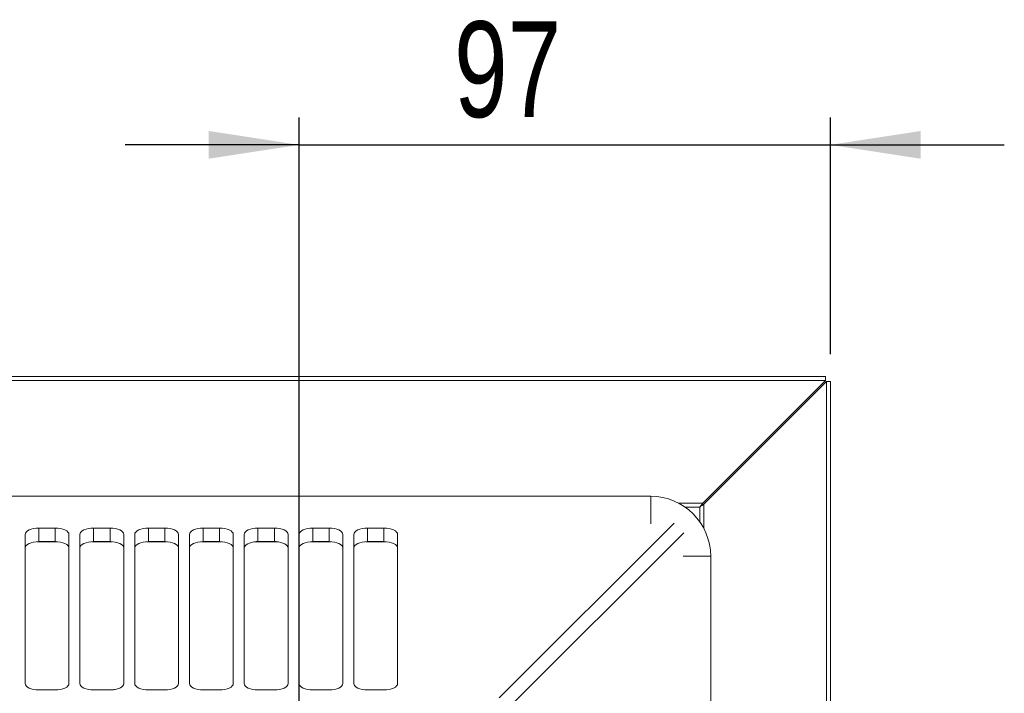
# Model space of a CAD drawing. Header units: millimetres. Extents: x 30 to 1432, y 107 to 988.
# Tile 34 of 34: x 1229 to 1409, y 774 to 897. Entities that reach past the tile are written whole.
import ezdxf

# ---------------------------------------------------------------- set-up
doc = ezdxf.new("R2010")
doc.units = ezdxf.units.MM
doc.header["$LTSCALE"] = 5
doc.layers.add('AA', color=7, linetype='Continuous')
doc.styles.add('SLDTEXTSTYLE1', font='TXT', dxfattribs={"width": 0.75})
doc.dimstyles.new('SLDDIMSTYLE2', dxfattribs={"dimtxt": 17.5, "dimasz": 16.51, "dimexe": 0, "dimexo": 0.0625, "dimgap": 4.375, "dimtad": 1, "dimrnd": 1e-09, "dimzin": 12, "dimdsep": 46, "dimtxsty": 'SLDTEXTSTYLE1', "dimsah": 1, "dimcen": 0.09, "dimadec": 0, "dimazin": 3, "dimtfac": 1, "dimtmove": 0, "dimatfit": 0, "dimfxl": 1, "dimfrac": 2, "dimtolj": 1, "dimtzin": 12, "dimarcsym": 0})

# ---------------------------------------------------------------- blocks, each defined once
blk = doc.blocks.new('*D8')
at = {"layer": 'AA', "color": 7}
for p, q in [((1280, 706.39), (1280, 879.54)), ((1377, 836.31), (1377, 879.54)), ((1280, 874.54), (1248.25, 874.54)), ((1280, 874.54), (1377, 874.54)), ((1377, 874.54), (1408.75, 874.54))]:
    blk.add_line(p, q, dxfattribs=at)
for points in [[(1280, 874.54), (1263.49, 877.08), (1263.49, 872)], [(1377, 874.54), (1393.51, 872), (1393.51, 877.08)]]:
    blk.add_solid(points, dxfattribs=at)
at = {"layer": 'AA', "color": 7, "insert": (1308.32, 897.1, 18.06), "char_height": 17.5, "attachment_point": 1, "style": 'SLDTEXTSTYLE1'}
blk.add_mtext('97', dxfattribs=at)

msp = doc.modelspace()

# ---------------------------------------------------------------- linework, layer by layer
at = {"color": 7, "linetype": 'Continuous', "lineweight": 15}
for p, q in [((941.887, 832.194), (1376.119, 832.194)), ((941.887, 831.487), (1376.119, 831.487)), ((1376.119, 831.487), (1353.705, 809.072)), ((1353.881, 808.896), (1376.296, 831.31)), ((1376.119, 832.194), (1376.119, 831.487)), ((1376.296, 831.31), (1376.296, 397.078)), ((1377.003, 831.31), (1376.296, 831.31)), ((1377.003, 831.31), (1377.003, 397.078)), ((1344.203, 810.338), (973.803, 810.338)), ((1232.503, 804.53), (1235.503, 804.53)), ((1232.503, 804.53), (1232.503, 802.057)), ((1235.503, 802.057), (1235.503, 804.53)), ((1242.503, 804.53), (1245.503, 804.53)), ((1242.503, 804.53), (1242.503, 802.057)), ((1252.503, 804.53), (1252.503, 802.057)), ((1255.503, 802.057), (1255.503, 804.53)), ((1262.503, 804.53), (1265.503, 804.53)), ((1262.503, 804.53), (1262.503, 802.057)), ((1265.503, 802.057), (1265.503, 804.53)), ((1272.503, 804.53), (1272.503, 802.093)), ((1275.503, 802.093), (1275.503, 804.53)), ((1282.503, 804.53), (1285.503, 804.53)), ((1282.503, 804.53), (1282.503, 802.057)), ((1285.503, 802.057), (1285.503, 804.53)), ((1292.503, 804.53), (1295.503, 804.53)), ((1292.503, 804.53), (1292.503, 802.057)), ((1295.503, 802.057), (1295.503, 804.53)), ((1238.003, 803.356), (1238.003, 776.136)), ((1240.003, 776.136), (1240.003, 803.356)), ((1248.003, 803.356), (1248.003, 776.136)), ((1250.003, 776.136), (1250.003, 803.356)), ((1258.003, 803.356), (1258.003, 776.136)), ((1260.003, 776.136), (1260.003, 803.356)), ((1268.003, 803.356), (1268.003, 776.136)), ((1270.003, 776.136), (1270.003, 803.356)), ((1278.003, 803.356), (1278.003, 776.136)), ((1290.003, 776.136), (1290.003, 803.356)), ((1298.003, 803.356), (1298.003, 776.136)), ((1355.147, 428.994), (1355.147, 799.394))]:
    msp.add_line(p, q, dxfattribs=at)
at = {"color": 8, "linetype": 'Continuous', "lineweight": 15}
for p, q in [((1344.203, 810.338), (1344.203, 805.325)), ((1353.705, 809.072), (1349.312, 809.072)), ((1353.881, 804.503), (1353.881, 808.896)), ((1353.174, 808.365), (1350.471, 808.365)), ((1353.174, 805.662), (1353.174, 808.365)), ((1316.551, 773.508), (1348.473, 805.43)), ((1318.317, 771.742), (1350.239, 803.664)), ((1355.147, 799.394), (1350.134, 799.394))]:
    msp.add_line(p, q, dxfattribs=at)
at = {"color": 144, "linetype": 'Continuous', "lineweight": 0}
for p, q in [((1245.503, 802.057), (1245.503, 804.53)), ((1252.503, 804.53), (1255.503, 804.53)), ((1272.503, 804.53), (1275.503, 804.53)), ((1230.003, 776.136), (1230.003, 803.356)), ((1235.83, 802.047), (1232.176, 802.047)), ((1232.503, 802.057), (1235.503, 802.057)), ((1245.83, 802.047), (1242.176, 802.047)), ((1242.503, 802.057), (1245.503, 802.057)), ((1255.83, 802.047), (1252.176, 802.047)), ((1252.503, 802.057), (1255.503, 802.057)), ((1265.83, 802.047), (1262.176, 802.047)), ((1262.503, 802.057), (1265.503, 802.057)), ((1275.83, 802.047), (1272.176, 802.047)), ((1272.503, 802.093), (1275.503, 802.093)), ((1280.003, 776.136), (1280.003, 803.356)), ((1285.83, 802.047), (1282.176, 802.047)), ((1282.503, 802.057), (1285.503, 802.057)), ((1288.003, 803.356), (1288.003, 776.136)), ((1295.83, 802.047), (1292.176, 802.047)), ((1292.503, 802.057), (1295.503, 802.057)), ((1235.503, 774.962), (1232.503, 774.962)), ((1245.503, 774.962), (1242.503, 774.962)), ((1255.503, 774.962), (1252.503, 774.962)), ((1265.503, 774.962), (1262.503, 774.962)), ((1275.503, 774.962), (1272.503, 774.962)), ((1285.503, 774.962), (1282.503, 774.962)), ((1295.503, 774.962), (1292.503, 774.962))]:
    msp.add_line(p, q, dxfattribs=at)
at = {"color": 7, "linetype": 'Continuous', "lineweight": 15, "flags": 128}
for points in [[(1230.003, 803.356), (1230.051, 803.585), (1230.193, 803.805), (1230.424, 804.008), (1230.735, 804.186), (1231.114, 804.332), (1231.546, 804.44), (1232.015, 804.507), (1232.503, 804.53)], [(1235.503, 804.53), (1235.99, 804.507), (1236.459, 804.44), (1236.892, 804.332), (1237.27, 804.186), (1237.581, 804.008), (1237.812, 803.805), (1237.955, 803.585), (1238.003, 803.356)], [(1245.503, 804.53), (1245.99, 804.507), (1246.459, 804.44), (1246.892, 804.332), (1247.27, 804.186), (1247.581, 804.008), (1247.812, 803.805), (1247.955, 803.585), (1248.003, 803.356)], [(1250.003, 803.356), (1250.051, 803.585), (1250.193, 803.805), (1250.424, 804.008), (1250.735, 804.186), (1251.114, 804.332), (1251.546, 804.44), (1252.015, 804.507), (1252.503, 804.53)], [(1255.503, 804.53), (1255.99, 804.507), (1256.459, 804.44), (1256.892, 804.332), (1257.27, 804.186), (1257.581, 804.008), (1257.812, 803.805), (1257.955, 803.585), (1258.003, 803.356)], [(1260.003, 803.356), (1260.051, 803.585), (1260.193, 803.805), (1260.424, 804.008), (1260.735, 804.186), (1261.114, 804.332), (1261.546, 804.44), (1262.015, 804.507), (1262.503, 804.53)], [(1270.003, 803.356), (1270.051, 803.585), (1270.193, 803.805), (1270.424, 804.008), (1270.735, 804.186), (1271.114, 804.332), (1271.546, 804.44), (1272.015, 804.507), (1272.503, 804.53)], [(1280.003, 803.356), (1280.051, 803.585), (1280.193, 803.805), (1280.424, 804.008), (1280.735, 804.186), (1281.114, 804.332), (1281.546, 804.44), (1282.015, 804.507), (1282.503, 804.53)], [(1285.503, 804.53), (1285.99, 804.507), (1286.459, 804.44), (1286.892, 804.332), (1287.27, 804.186), (1287.581, 804.008), (1287.812, 803.805), (1287.955, 803.585), (1288.003, 803.356)], [(1290.003, 803.356), (1290.051, 803.585), (1290.193, 803.805), (1290.424, 804.008), (1290.735, 804.186), (1291.114, 804.332), (1291.546, 804.44), (1292.015, 804.507), (1292.503, 804.53)], [(1295.503, 804.53), (1295.99, 804.507), (1296.459, 804.44), (1296.892, 804.332), (1297.27, 804.186), (1297.581, 804.008), (1297.812, 803.805), (1297.955, 803.585), (1298.003, 803.356)], [(1238.003, 776.136), (1237.955, 775.907), (1237.812, 775.687), (1237.581, 775.484), (1237.27, 775.306), (1236.892, 775.16), (1236.459, 775.052), (1235.99, 774.985), (1235.503, 774.962)], [(1242.503, 774.962), (1242.015, 774.985), (1241.546, 775.052), (1241.114, 775.16), (1240.735, 775.306), (1240.424, 775.484), (1240.193, 775.687), (1240.051, 775.907), (1240.003, 776.136)], [(1252.503, 774.962), (1252.015, 774.985), (1251.546, 775.052), (1251.114, 775.16), (1250.735, 775.306), (1250.424, 775.484), (1250.193, 775.687), (1250.051, 775.907), (1250.003, 776.136)], [(1258.003, 776.136), (1257.955, 775.907), (1257.812, 775.687), (1257.581, 775.484), (1257.27, 775.306), (1256.892, 775.16), (1256.459, 775.052), (1255.99, 774.985), (1255.503, 774.962)], [(1262.503, 774.962), (1262.015, 774.985), (1261.546, 775.052), (1261.114, 775.16), (1260.735, 775.306), (1260.424, 775.484), (1260.193, 775.687), (1260.051, 775.907), (1260.003, 776.136)], [(1268.003, 776.136), (1267.955, 775.907), (1267.812, 775.687), (1267.581, 775.484), (1267.27, 775.306), (1266.892, 775.16), (1266.459, 775.052), (1265.99, 774.985), (1265.503, 774.962)], [(1272.503, 774.962), (1272.015, 774.985), (1271.546, 775.052), (1271.114, 775.16), (1270.735, 775.306), (1270.424, 775.484), (1270.193, 775.687), (1270.051, 775.907), (1270.003, 776.136)], [(1278.003, 776.136), (1277.955, 775.907), (1277.812, 775.687), (1277.581, 775.484), (1277.27, 775.306), (1276.892, 775.16), (1276.459, 775.052), (1275.99, 774.985), (1275.503, 774.962)], [(1282.503, 774.962), (1282.015, 774.985), (1281.546, 775.052), (1281.114, 775.16), (1280.735, 775.306), (1280.424, 775.484), (1280.193, 775.687), (1280.051, 775.907), (1280.003, 776.136)], [(1288.003, 776.136), (1287.955, 775.907), (1287.812, 775.687), (1287.581, 775.484), (1287.27, 775.306), (1286.892, 775.16), (1286.459, 775.052), (1285.99, 774.985), (1285.503, 774.962)], [(1292.503, 774.962), (1292.015, 774.985), (1291.546, 775.052), (1291.114, 775.16), (1290.735, 775.306), (1290.424, 775.484), (1290.193, 775.687), (1290.051, 775.907), (1290.003, 776.136)], [(1298.003, 776.136), (1297.955, 775.907), (1297.812, 775.687), (1297.581, 775.484), (1297.27, 775.306), (1296.892, 775.16), (1296.459, 775.052), (1295.99, 774.985), (1295.503, 774.962)]]:
    msp.add_lwpolyline(points, dxfattribs=at)
at = {"color": 144, "linetype": 'Continuous', "lineweight": 0, "flags": 128}
for points in [[(1240.003, 803.356), (1240.051, 803.585), (1240.193, 803.805), (1240.424, 804.008), (1240.735, 804.186), (1241.114, 804.332), (1241.546, 804.44), (1242.015, 804.507), (1242.503, 804.53)], [(1265.503, 804.53), (1265.99, 804.507), (1266.459, 804.44), (1266.892, 804.332), (1267.27, 804.186), (1267.581, 804.008), (1267.812, 803.805), (1267.955, 803.585), (1268.003, 803.356)], [(1275.503, 804.53), (1275.99, 804.507), (1276.459, 804.44), (1276.892, 804.332), (1277.27, 804.186), (1277.581, 804.008), (1277.812, 803.805), (1277.955, 803.585), (1278.003, 803.356)], [(1232.503, 802.057), (1232.015, 802.035), (1231.546, 801.968), (1231.114, 801.86), (1230.735, 801.714), (1230.424, 801.536), (1230.193, 801.333), (1230.051, 801.113), (1230.003, 800.884)], [(1238.003, 800.884), (1237.955, 801.113), (1237.812, 801.333), (1237.581, 801.536), (1237.27, 801.714), (1236.892, 801.86), (1236.459, 801.968), (1235.99, 802.035), (1235.503, 802.057)], [(1242.503, 802.057), (1242.015, 802.035), (1241.546, 801.968), (1241.114, 801.86), (1240.735, 801.714), (1240.424, 801.536), (1240.193, 801.333), (1240.051, 801.113), (1240.003, 800.884)], [(1248.003, 800.884), (1247.955, 801.113), (1247.812, 801.333), (1247.581, 801.536), (1247.27, 801.714), (1246.892, 801.86), (1246.459, 801.968), (1245.99, 802.035), (1245.503, 802.057)], [(1252.503, 802.057), (1252.015, 802.035), (1251.546, 801.968), (1251.114, 801.86), (1250.735, 801.714), (1250.424, 801.536), (1250.193, 801.333), (1250.051, 801.113), (1250.003, 800.884)], [(1258.003, 800.884), (1257.955, 801.113), (1257.812, 801.333), (1257.581, 801.536), (1257.27, 801.714), (1256.892, 801.86), (1256.459, 801.968), (1255.99, 802.035), (1255.503, 802.057)], [(1262.503, 802.057), (1262.015, 802.035), (1261.546, 801.968), (1261.114, 801.86), (1260.735, 801.714), (1260.424, 801.536), (1260.193, 801.333), (1260.051, 801.113), (1260.003, 800.884)], [(1268.003, 800.884), (1267.955, 801.113), (1267.812, 801.333), (1267.581, 801.536), (1267.27, 801.714), (1266.892, 801.86), (1266.459, 801.968), (1265.99, 802.035), (1265.503, 802.057)], [(1272.176, 802.047), (1271.737, 802.001), (1271.324, 801.919), (1270.948, 801.803), (1270.623, 801.657), (1270.358, 801.487), (1270.163, 801.297), (1270.043, 801.094), (1270.003, 800.884)], [(1278.003, 800.884), (1277.962, 801.094), (1277.843, 801.297), (1277.647, 801.487), (1277.383, 801.657), (1277.057, 801.803), (1276.682, 801.919), (1276.268, 802.001), (1275.83, 802.047)], [(1282.503, 802.057), (1282.015, 802.035), (1281.546, 801.968), (1281.114, 801.86), (1280.735, 801.714), (1280.424, 801.536), (1280.193, 801.333), (1280.051, 801.113), (1280.003, 800.884)], [(1288.003, 800.884), (1287.955, 801.113), (1287.812, 801.333), (1287.581, 801.536), (1287.27, 801.714), (1286.892, 801.86), (1286.459, 801.968), (1285.99, 802.035), (1285.503, 802.057)], [(1292.503, 802.057), (1292.015, 802.035), (1291.546, 801.968), (1291.114, 801.86), (1290.735, 801.714), (1290.424, 801.536), (1290.193, 801.333), (1290.051, 801.113), (1290.003, 800.884)], [(1298.003, 800.884), (1297.955, 801.113), (1297.812, 801.333), (1297.581, 801.536), (1297.27, 801.714), (1296.892, 801.86), (1296.459, 801.968), (1295.99, 802.035), (1295.503, 802.057)], [(1232.503, 774.962), (1232.015, 774.985), (1231.546, 775.052), (1231.114, 775.16), (1230.735, 775.306), (1230.424, 775.484), (1230.193, 775.687), (1230.051, 775.907), (1230.003, 776.136)]]:
    msp.add_lwpolyline(points, dxfattribs=at)
at = {"color": 144, "linetype": 'Continuous', "lineweight": 0}
msp.add_arc((1344.203, 799.394), 10.944, 360, 90, dxfattribs=at)
for points, knots in [([(1353.705, 809.072), (1353.688, 809.05), (1353.654, 809.004), (1353.596, 808.928), (1353.532, 808.842), (1353.448, 808.73), (1353.328, 808.571), (1353.231, 808.441), (1353.174, 808.365)], [0, 0, 0, 0, 0.1096807, 0.2274102, 0.3533027, 0.4874515, 0.6999707, 1, 1, 1, 1]), ([(1272.503, 802.093), (1272.475, 802.092), (1272.421, 802.091), (1272.339, 802.082), (1272.257, 802.068), (1272.203, 802.054), (1272.176, 802.047)], [0, 0, 0, 0, 0.2473896, 0.4959067, 0.7464761, 1, 1, 1, 1]), ([(1275.83, 802.047), (1275.794, 802.056), (1275.722, 802.075), (1275.612, 802.09), (1275.539, 802.092), (1275.503, 802.093)], [0, 0, 0, 0, 0.3373334, 0.6699444, 1, 1, 1, 1]), ([(1248.003, 776.136), (1248.002, 776.111), (1248, 776.062), (1247.985, 775.989), (1247.96, 775.916), (1247.926, 775.844), (1247.882, 775.773), (1247.789, 775.652), (1247.608, 775.487), (1247.283, 775.301), (1246.886, 775.148), (1246.487, 775.051), (1246.126, 774.996), (1245.817, 774.968), (1245.608, 774.964), (1245.503, 774.962)], [0, 0, 0, 0, 0.0403177, 0.0803098, 0.1201341, 0.1599506, 0.1999192, 0.240198, 0.3700596, 0.5000577, 0.6299193, 0.7599174, 0.8400681, 0.9196688, 1, 1, 1, 1])]:
    msp.add_open_spline(points, degree=3, knots=knots, dxfattribs=at)
at = {"color": 7, "linetype": 'Continuous', "lineweight": 15}
msp.add_open_spline([(1353.174, 808.365), (1353.312, 808.469), (1353.45, 808.572), (1353.693, 808.754), (1353.798, 808.833), (1353.881, 808.896)], degree=3, knots=[0, 0, 0, 0, 0.5, 0.5, 1, 1, 1, 1], dxfattribs=at)

# ---------------------------------------------------------------- dimensions: what is measured, and where the dimension line sits
at = {"layer": 'AA', "color": 7}
dim = msp.add_linear_dim(base=(1377.003, 874.538), p1=(1280.003, 701.392), p2=(1377.003, 831.31), dimstyle='SLDDIMSTYLE2', dxfattribs=at)
dim.commit()
dim.dimension.update_dxf_attribs({"geometry": '*D8', "text_midpoint": (1328.365, 874.538), "dimtype": 160})

doc.saveas('drawing.dxf')
